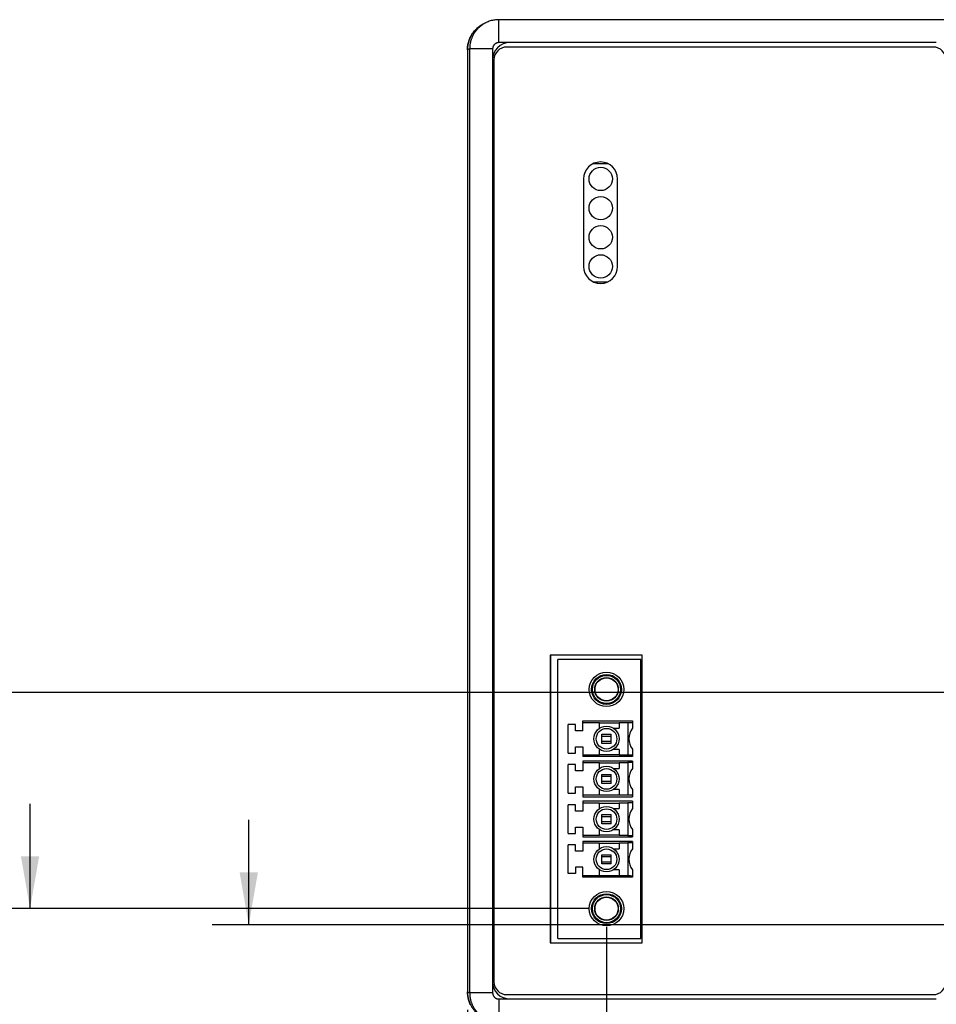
# Model space of a CAD drawing. Header units: inches. Extents: x 0 to 34, y 0 to 22.
# Tile 45 of 105: x 8.4 to 11.5, y 15.6 to 19. Entities that reach past the tile are written whole.
import ezdxf

# ---------------------------------------------------------------- set-up
doc = ezdxf.new("R2010")
doc.units = ezdxf.units.IN
doc.header["$LTSCALE"] = 1.87
doc.header["$MEASUREMENT"] = 0
doc.layers.get('0').update_dxf_attribs({"linetype": 'CONTINUOUS'})
doc.layers.add('DIMENSIONS', color=7, linetype='CONTINUOUS')
doc.styles.get("Standard").update_dxf_attribs({"font": 'txt', "width": 0.8})
doc.dimstyles.new('DIMSTYLE_1', dxfattribs={"dimtxt": 0.125, "dimasz": 0.18, "dimexe": 0.18, "dimexo": 0.0625, "dimgap": 0.09, "dimtad": 0, "dimtih": 1, "dimtoh": 1, "dimzin": 4, "dimdsep": 46, "dimtxsty": 'STANDARD', "dimblk": '_FILLED', "dimblk1": '_FILLED', "dimblk2": '_FILLED', "dimcen": 0.09, "dimadec": 0, "dimazin": 0, "dimtp": 0.02, "dimtm": 0.02, "dimtfac": 1, "dimtofl": 0, "dimtmove": 0, "dimatfit": 3, "dimldrblk": '_FILLED', "dimfxl": 1, "dimtolj": 1, "dimtzin": 4, "dimarcsym": 0})

# ---------------------------------------------------------------- blocks, each defined once
blk = doc.blocks.new('_FILLED')
at = {"color": 0, "linetype": 'BYBLOCK'}
blk.add_solid([(0, 0), (-1, 0.174), (-1, -0.174)], dxfattribs=at)
blk = doc.blocks.new('*D0')
at = {"layer": 'DIMENSIONS', "color": 2, "linetype": 'CONTINUOUS'}
for p, q in [((11.9755, 15.7939), (11.9755, 13.8833)), ((9.8887, 15.5649), (9.8887, 13.8833)), ((9.8887, 14.0083), (10.3071, 14.0083)), ((11.9755, 14.0083), (11.5571, 14.0083))]:
    blk.add_line(p, q, dxfattribs=at)
at = {"layer": 'DIMENSIONS', "color": 2, "linetype": 'CONTINUOUS', "xscale": 0.18, "yscale": 0.18, "zscale": 0.18, "rotation": 180}
blk.add_blockref('_FILLED', (9.8887, 14.0083), dxfattribs=at)
at = {"layer": 'DIMENSIONS', "color": 2, "linetype": 'CONTINUOUS', "xscale": 0.18, "yscale": 0.18, "zscale": 0.18}
blk.add_blockref('_FILLED', (11.9755, 14.0083), dxfattribs=at)
at = {"layer": 'DIMENSIONS', "color": 2, "linetype": 'CONTINUOUS', "width": 0.8}
for s, p in [('2.09', (10.3696, 13.9458)), ('[', (10.8946, 13.9458)), ('53.1', (10.9946, 13.9458)), (']', (11.3946, 13.9458))]:
    blk.add_text(s, height=0.125, dxfattribs=at).set_placement(p)
blk = doc.blocks.new('*D1')
at = {"layer": 'DIMENSIONS', "color": 2, "linetype": 'CONTINUOUS'}
for p, q in [((10.3655, 15.8497), (10.3655, 14.3332)), ((9.8887, 15.5649), (9.8887, 14.3332)), ((9.8887, 14.4582), (9.5439, 14.4582)), ((10.3655, 14.4582), (10.7255, 14.4582))]:
    blk.add_line(p, q, dxfattribs=at)
at = {"layer": 'DIMENSIONS', "color": 2, "linetype": 'CONTINUOUS', "xscale": 0.18, "yscale": 0.18, "zscale": 0.18}
blk.add_blockref('_FILLED', (9.8887, 14.4582), dxfattribs=at)
at = {"layer": 'DIMENSIONS', "color": 2, "linetype": 'CONTINUOUS', "xscale": 0.18, "yscale": 0.18, "zscale": 0.18, "rotation": 180}
blk.add_blockref('_FILLED', (10.3655, 14.4582), dxfattribs=at)
at = {"layer": 'DIMENSIONS', "color": 2, "linetype": 'CONTINUOUS', "width": 0.8}
for s, p in [('[', (8.8814, 14.3957)), ('12.2', (8.9814, 14.3957)), (']', (9.3814, 14.3957)), ('.48', (8.4564, 14.3957))]:
    blk.add_text(s, height=0.125, dxfattribs=at).set_placement(p)
blk = doc.blocks.new('*D2')
at = {"layer": 'DIMENSIONS', "color": 2, "linetype": 'CONTINUOUS'}
for p, q in [((8.3887, 15.9122), (8.3887, 16.2722)), ((10.303, 15.9122), (8.2637, 15.9122)), ((9.9337, 15.5236), (8.2637, 15.5236)), ((8.3887, 15.5236), (8.3887, 15.1648)), ((8.3887, 15.1648), (8.2006, 15.1648))]:
    blk.add_line(p, q, dxfattribs=at)
at = {"layer": 'DIMENSIONS', "color": 2, "linetype": 'CONTINUOUS', "xscale": 0.18, "yscale": 0.18, "zscale": 0.18}
for p, rotation in [((8.3887, 15.9122), 270), ((8.3887, 15.5236), 90)]:
    blk.add_blockref('_FILLED', p, dxfattribs=dict(at, rotation=rotation))
at = {"layer": 'DIMENSIONS', "color": 2, "linetype": 'CONTINUOUS', "width": 0.8}
for s, p in [('[', (7.6381, 15.1023)), (']', (8.0381, 15.1023)), ('.39', (7.2131, 15.1023)), ('9.9', (7.7381, 15.1023))]:
    blk.add_text(s, height=0.125, dxfattribs=at).set_placement(p)
blk = doc.blocks.new('*D3')
at = {"layer": 'DIMENSIONS', "color": 2, "linetype": 'CONTINUOUS'}
for p, q in [((9.1387, 15.8564), (9.1387, 16.2164)), ((11.913, 15.8564), (9.0137, 15.8564)), ((9.9337, 15.5236), (9.0137, 15.5236)), ((9.1387, 15.5236), (9.1387, 14.9113)), ((9.1387, 14.9113), (8.8067, 14.9113))]:
    blk.add_line(p, q, dxfattribs=at)
at = {"layer": 'DIMENSIONS', "color": 2, "linetype": 'CONTINUOUS', "xscale": 0.18, "yscale": 0.18, "zscale": 0.18}
for p, rotation in [((9.1387, 15.8564), 270), ((9.1387, 15.5236), 90)]:
    blk.add_blockref('_FILLED', p, dxfattribs=dict(at, rotation=rotation))
at = {"layer": 'DIMENSIONS', "color": 2, "linetype": 'CONTINUOUS', "width": 0.8}
for s, p in [('.33', (7.8192, 14.8488)), ('[', (8.2442, 14.8488)), ('8.4', (8.3442, 14.8488)), (']', (8.6442, 14.8488))]:
    blk.add_text(s, height=0.125, dxfattribs=at).set_placement(p)
blk = doc.blocks.new('*D4')
at = {"layer": 'DIMENSIONS', "color": 2, "linetype": 'CONTINUOUS'}
for p, q in [((11.913, 16.6534), (7.2372, 16.6534)), ((7.3622, 16.6534), (7.3622, 16.2076)), ((7.3622, 15.5236), (7.3622, 15.9576)), ((9.9337, 15.5236), (7.2372, 15.5236))]:
    blk.add_line(p, q, dxfattribs=at)
at = {"layer": 'DIMENSIONS', "color": 2, "linetype": 'CONTINUOUS', "xscale": 0.18, "yscale": 0.18, "zscale": 0.18}
for p, rotation in [((7.3622, 16.6534), 90), ((7.3622, 15.5236), 270)]:
    blk.add_blockref('_FILLED', p, dxfattribs=dict(at, rotation=rotation))
at = {"layer": 'DIMENSIONS', "color": 2, "linetype": 'CONTINUOUS', "width": 0.8}
for s, p in [('1.13', (6.7997, 16.0201)), ('[', (7.3247, 16.0201)), ('28.7', (7.4247, 16.0201)), (']', (7.8247, 16.0201))]:
    blk.add_text(s, height=0.125, dxfattribs=at).set_placement(p)

msp = doc.modelspace()

# ---------------------------------------------------------------- linework, layer by layer
at = {"color": 7, "linetype": 'CONTINUOUS'}
for p, q in [((9.9515, 18.9509), (9.944, 18.9471)), ((9.9515, 18.9509), (9.9515, 18.9509)), ((9.9962, 18.8827), (9.9962, 18.9614)), ((11.5657, 18.9614), (9.9962, 18.9614)), ((10.034, 18.8827), (9.9962, 18.8827)), ((11.4964, 18.8827), (10.034, 18.8827)), ((9.8962, 18.8614), (9.8887, 18.8577)), ((9.8887, 18.8577), (9.8887, 15.6274)), ((9.8887, 18.8577), (9.8887, 15.6274)), ((9.8887, 18.8577), (9.8887, 18.8577)), ((9.8962, 18.8614), (9.8962, 15.6236)), ((9.975, 18.8614), (9.8962, 18.8614)), ((9.975, 18.8614), (9.975, 18.8236)), ((11.4858, 18.8677), (10.0236, 18.8677)), ((9.975, 18.8236), (9.975, 15.6614)), ((9.9796, 18.8236), (9.9796, 15.6614)), ((10.3713, 18.4671), (10.3191, 18.4671)), ((10.287, 18.4151), (10.287, 18.1151)), ((10.4033, 18.1151), (10.4033, 18.4151)), ((10.3216, 18.062), (10.3687, 18.062)), ((10.1728, 16.7812), (10.1728, 15.7952)), ((10.4876, 16.7812), (10.1728, 16.7812)), ((10.1734, 16.7812), (10.1734, 15.7952)), ((10.1982, 15.8099), (10.1982, 16.7666)), ((10.4836, 16.7666), (10.1982, 16.7666)), ((10.4836, 15.8099), (10.4836, 16.7666)), ((10.4876, 15.7952), (10.4876, 16.7812)), ((10.2848, 16.5225), (10.2848, 16.5559)), ((10.2848, 16.5559), (10.4541, 16.5559)), ((10.2848, 16.551), (10.3419, 16.551)), ((10.3419, 16.5312), (10.3419, 16.551)), ((10.3419, 16.55), (10.4088, 16.55)), ((10.4088, 16.551), (10.4088, 16.5312)), ((10.4088, 16.551), (10.4383, 16.551)), ((10.4383, 16.551), (10.4383, 16.4388)), ((10.4541, 16.5559), (10.4541, 16.531)), ((10.2336, 16.4457), (10.2336, 16.5441)), ((10.2592, 16.5441), (10.2336, 16.5441)), ((10.2592, 16.5225), (10.2592, 16.5441)), ((10.2848, 16.5225), (10.2592, 16.5225)), ((10.3891, 16.5312), (10.4088, 16.5312)), ((10.3497, 16.4792), (10.3497, 16.5106)), ((10.3497, 16.5106), (10.3812, 16.5106)), ((10.3812, 16.5031), (10.3497, 16.5031)), ((10.3497, 16.4867), (10.3812, 16.4867)), ((10.3812, 16.4792), (10.3812, 16.5106)), ((10.2592, 16.4457), (10.2592, 16.4673)), ((10.2592, 16.4673), (10.2848, 16.4673)), ((10.2848, 16.4673), (10.2848, 16.4339)), ((10.3419, 16.4388), (10.3419, 16.4586)), ((10.3812, 16.4792), (10.3497, 16.4792)), ((10.4088, 16.4586), (10.3891, 16.4586)), ((10.4088, 16.4586), (10.4088, 16.4388)), ((10.4541, 16.4588), (10.4541, 16.4339)), ((10.2336, 16.4457), (10.2592, 16.4457)), ((10.3419, 16.4388), (10.2848, 16.4388)), ((10.4541, 16.4339), (10.2848, 16.4339)), ((10.2848, 16.4181), (10.2848, 16.3847)), ((10.4541, 16.4181), (10.2848, 16.4181)), ((10.4088, 16.4398), (10.3419, 16.4398)), ((10.4383, 16.4388), (10.4088, 16.4388)), ((10.4541, 16.4181), (10.4541, 16.3932)), ((10.2336, 16.3079), (10.2336, 16.4063)), ((10.2592, 16.4063), (10.2336, 16.4063)), ((10.2592, 16.3847), (10.2592, 16.4063)), ((10.2848, 16.3847), (10.2592, 16.3847)), ((10.2848, 16.4132), (10.3419, 16.4132)), ((10.3419, 16.3934), (10.3419, 16.4132)), ((10.3419, 16.4122), (10.4088, 16.4122)), ((10.3891, 16.3934), (10.4088, 16.3934)), ((10.4088, 16.4132), (10.4088, 16.3934)), ((10.4088, 16.4132), (10.4383, 16.4132)), ((10.4383, 16.4132), (10.4383, 16.301)), ((10.3497, 16.3414), (10.3497, 16.3729)), ((10.3497, 16.3729), (10.3812, 16.3729)), ((10.3812, 16.3653), (10.3497, 16.3653)), ((10.3497, 16.3489), (10.3812, 16.3489)), ((10.3812, 16.3414), (10.3812, 16.3729)), ((10.2592, 16.3079), (10.2592, 16.3295)), ((10.2592, 16.3295), (10.2848, 16.3295)), ((10.2848, 16.3295), (10.2848, 16.2961)), ((10.3419, 16.301), (10.3419, 16.3208)), ((10.3812, 16.3414), (10.3497, 16.3414)), ((10.4088, 16.3208), (10.3891, 16.3208)), ((10.4088, 16.3208), (10.4088, 16.301)), ((10.4541, 16.321), (10.4541, 16.2961)), ((10.2336, 16.3079), (10.2592, 16.3079)), ((10.3419, 16.301), (10.2848, 16.301)), ((10.2848, 16.2961), (10.4541, 16.2961)), ((10.2848, 16.2803), (10.2848, 16.2469)), ((10.4541, 16.2803), (10.2848, 16.2803)), ((10.4088, 16.302), (10.3419, 16.302)), ((10.4383, 16.301), (10.4088, 16.301)), ((10.4541, 16.2803), (10.4541, 16.2554)), ((10.2336, 16.1701), (10.2336, 16.2685)), ((10.2592, 16.2685), (10.2336, 16.2685)), ((10.2592, 16.2469), (10.2592, 16.2685)), ((10.2848, 16.2469), (10.2592, 16.2469)), ((10.2848, 16.2754), (10.3419, 16.2754)), ((10.3419, 16.2556), (10.3419, 16.2754)), ((10.3419, 16.2744), (10.4088, 16.2744)), ((10.3891, 16.2556), (10.4088, 16.2556)), ((10.4088, 16.2754), (10.4088, 16.2556)), ((10.4088, 16.2754), (10.4383, 16.2754)), ((10.4383, 16.2754), (10.4383, 16.1632)), ((10.3497, 16.2036), (10.3497, 16.2351)), ((10.3497, 16.2351), (10.3812, 16.2351)), ((10.3812, 16.2275), (10.3497, 16.2275)), ((10.3812, 16.2036), (10.3812, 16.2351)), ((10.2592, 16.1701), (10.2592, 16.1917)), ((10.2592, 16.1917), (10.2848, 16.1917)), ((10.2848, 16.1917), (10.2848, 16.1583)), ((10.3419, 16.1632), (10.3419, 16.183)), ((10.3497, 16.2111), (10.3812, 16.2111)), ((10.3812, 16.2036), (10.3497, 16.2036)), ((10.4088, 16.183), (10.3891, 16.183)), ((10.4088, 16.183), (10.4088, 16.1632)), ((10.4541, 16.1832), (10.4541, 16.1583)), ((10.2336, 16.1701), (10.2592, 16.1701)), ((10.3419, 16.1632), (10.2848, 16.1632)), ((10.2848, 16.1583), (10.4541, 16.1583)), ((10.4088, 16.1642), (10.3419, 16.1642)), ((10.4383, 16.1632), (10.4088, 16.1632)), ((10.2336, 16.0323), (10.2336, 16.1307)), ((10.2592, 16.1307), (10.2336, 16.1307)), ((10.2592, 16.1091), (10.2592, 16.1307)), ((10.2848, 16.1425), (10.2848, 16.1091)), ((10.4541, 16.1425), (10.2848, 16.1425)), ((10.2848, 16.1376), (10.3419, 16.1376)), ((10.3419, 16.1178), (10.3419, 16.1376)), ((10.3419, 16.1366), (10.4088, 16.1366)), ((10.3891, 16.1178), (10.4088, 16.1178)), ((10.4088, 16.1376), (10.4088, 16.1178)), ((10.4088, 16.1376), (10.4383, 16.1376)), ((10.4383, 16.1376), (10.4383, 16.0254)), ((10.4541, 16.1425), (10.4541, 16.1176)), ((10.2848, 16.1091), (10.2592, 16.1091)), ((10.3497, 16.0658), (10.3497, 16.0973)), ((10.3497, 16.0973), (10.3812, 16.0973)), ((10.3812, 16.0897), (10.3497, 16.0897)), ((10.3812, 16.0658), (10.3812, 16.0973)), ((10.2592, 16.054), (10.2592, 16.0323)), ((10.2848, 16.054), (10.2592, 16.054)), ((10.2848, 16.0205), (10.2848, 16.054)), ((10.3419, 16.0254), (10.3419, 16.0452)), ((10.3497, 16.0733), (10.3812, 16.0733)), ((10.3812, 16.0658), (10.3497, 16.0658)), ((10.4088, 16.0452), (10.3891, 16.0452)), ((10.4088, 16.0452), (10.4088, 16.0254)), ((10.4541, 16.0454), (10.4541, 16.0205)), ((10.2592, 16.0323), (10.2336, 16.0323)), ((10.2848, 16.0254), (10.3419, 16.0254)), ((10.4541, 16.0205), (10.2848, 16.0205)), ((10.3419, 16.0264), (10.4088, 16.0264)), ((10.4088, 16.0254), (10.4383, 16.0254)), ((10.1982, 15.8099), (10.4836, 15.8099)), ((10.1728, 15.7952), (10.4876, 15.7952)), ((9.975, 15.6614), (9.975, 15.6236)), ((9.8887, 15.6274), (9.8962, 15.6236)), ((9.8887, 15.6274), (9.8887, 15.6274)), ((9.975, 15.6236), (9.8962, 15.6236)), ((10.0236, 15.6174), (11.4858, 15.6174)), ((9.9962, 15.6023), (9.9962, 15.5236)), ((9.9962, 15.6023), (10.034, 15.6023)), ((10.034, 15.6023), (11.4964, 15.6023))]:
    msp.add_line(p, q, dxfattribs=at)
for points in [[(9.8887, 18.8577), (9.8888, 18.8615), (9.889, 18.8652), (9.8893, 18.869), (9.8898, 18.8727), (9.8904, 18.8764), (9.8912, 18.88), (9.8921, 18.8836), (9.8932, 18.8872), (9.8943, 18.8907), (9.8956, 18.8942), (9.897, 18.8976), (9.8986, 18.901), (9.9002, 18.9043), (9.9021, 18.9076), (9.9039, 18.9107), (9.906, 18.9138), (9.9081, 18.9169), (9.9103, 18.9198), (9.9127, 18.9227), (9.9151, 18.9254), (9.9176, 18.928), (9.9203, 18.9306), (9.923, 18.9331), (9.9258, 18.9354), (9.9288, 18.9377), (9.9317, 18.9398), (9.9348, 18.9419), (9.938, 18.9439), (9.9412, 18.9456), (9.944, 18.9471)], [(9.9962, 18.9614), (9.9928, 18.9614), (9.989, 18.9612), (9.9853, 18.9608), (9.9815, 18.9603), (9.9778, 18.9597), (9.9742, 18.959), (9.9705, 18.9581), (9.9669, 18.957), (9.9634, 18.9559), (9.9598, 18.9546), (9.9564, 18.9531), (9.9529, 18.9516), (9.9515, 18.9509)], [(9.8987, 15.5838), (9.8971, 15.5871), (9.8957, 15.5905), (9.8944, 15.594), (9.8932, 15.5975), (9.8922, 15.6011), (9.8913, 15.6047), (9.8905, 15.6084), (9.8899, 15.6121), (9.8894, 15.6158), (9.889, 15.6196), (9.8888, 15.6233), (9.8887, 15.6274)]]:
    msp.add_lwpolyline(points, dxfattribs=at)
for centre, radius in [((10.3455, 18.4151), 0.04), ((10.3455, 18.3151), 0.04), ((10.3455, 18.2151), 0.04), ((10.3455, 18.1151), 0.04), ((10.3655, 16.6642), 0.0591), ((10.3655, 16.6642), 0.0512), ((10.3655, 16.6642), 0.0482), ((10.3655, 16.6642), 0.0404), ((10.3655, 16.6642), 0.0394), ((10.3655, 16.4949), 0.0433), ((10.3655, 16.4949), 0.0354), ((10.3655, 16.3571), 0.0433), ((10.3655, 16.3571), 0.0354), ((10.3655, 16.2193), 0.0433), ((10.3655, 16.2193), 0.0354), ((10.3655, 16.0815), 0.0433), ((10.3655, 16.0815), 0.0354), ((10.3655, 15.9122), 0.0591), ((10.3655, 15.9122), 0.0512), ((10.3655, 15.9122), 0.0482), ((10.3655, 15.9122), 0.0404), ((10.3655, 15.9122), 0.0394)]:
    msp.add_circle(centre, radius, dxfattribs=at)
for centre, radius, start, end in [((10.034, 18.8236), 0.0591, 90.0251, 179.9749), ((10.0236, 18.8236), 0.0441, 90, 180), ((11.4858, 18.8236), 0.0441, 0, 90), ((10.3452, 18.4151), 0.0582, 0, 180), ((10.3452, 18.1151), 0.0582, 180, 360), ((10.5033, 16.4949), 0.061, 143.7507, 216.2493), ((10.5033, 16.3571), 0.061, 143.7507, 216.2493), ((10.5033, 16.2193), 0.061, 143.7507, 216.2493), ((10.5033, 16.0815), 0.061, 143.7507, 216.2493), ((10.034, 15.6614), 0.0591, 180.0251, 269.9749), ((10.0236, 15.6614), 0.0441, 180, 270), ((11.4858, 15.6614), 0.0441, 270, 360)]:
    msp.add_arc(centre, radius, start, end, dxfattribs=at)
for points, knots in [([(9.944, 18.9471), (9.9433, 18.9468), (9.9425, 18.9464), (9.9417, 18.9459), (9.9416, 18.9459)], [0, 0, 0, 0, 0.848297, 1, 1, 1, 1]), ([(9.9515, 18.9509), (9.9508, 18.9505), (9.9491, 18.9496), (9.9466, 18.9483), (9.9448, 18.9472), (9.9441, 18.9468)], [0, 0, 0, 0, 0.266013, 0.711143, 1, 1, 1, 1]), ([(9.9261, 18.9356), (9.9252, 18.9349), (9.9234, 18.9334), (9.9207, 18.931), (9.918, 18.9284), (9.9154, 18.9257), (9.9129, 18.9229), (9.9105, 18.92), (9.9082, 18.917), (9.906, 18.914), (9.904, 18.9109), (9.9021, 18.9077), (9.9003, 18.9044), (9.8986, 18.9011), (9.897, 18.8977), (9.8956, 18.8942), (9.8943, 18.8907), (9.8931, 18.8871), (9.8921, 18.8835), (9.8912, 18.8799), (9.8904, 18.8762), (9.8898, 18.8726), (9.8893, 18.8688), (9.889, 18.8651), (9.8887, 18.8614), (9.8887, 18.8589), (9.8887, 18.8577)], [0, 0, 0, 0, 0.038454, 0.08026, 0.122066, 0.163872, 0.205678, 0.247484, 0.289291, 0.331097, 0.372905, 0.414712, 0.456519, 0.498327, 0.540135, 0.581944, 0.623753, 0.665561, 0.707371, 0.749179, 0.79099, 0.832802, 0.874611, 0.916413, 0.958208, 1, 1, 1, 1]), ([(9.9441, 18.9468), (9.9438, 18.9466), (9.9423, 18.9457), (9.9399, 18.9441), (9.9368, 18.9419), (9.9339, 18.9396), (9.931, 18.9372), (9.9282, 18.9348), (9.9255, 18.9322), (9.9229, 18.9295), (9.9204, 18.9267), (9.918, 18.9238), (9.9158, 18.9208), (9.9136, 18.9178), (9.9115, 18.9147), (9.9096, 18.9114), (9.9078, 18.9082), (9.9061, 18.9048), (9.9045, 18.9014), (9.9031, 18.898), (9.9018, 18.8945), (9.9006, 18.8909), (9.8996, 18.8873), (9.8987, 18.8837), (9.8979, 18.88), (9.8973, 18.8763), (9.8968, 18.8726), (9.8965, 18.8689), (9.8963, 18.8652), (9.8962, 18.8627), (9.8962, 18.8614)], [0, 0, 0, 0, 0.012829, 0.049372, 0.08592, 0.122471, 0.15902, 0.195569, 0.232119, 0.268673, 0.305229, 0.341785, 0.37834, 0.414895, 0.451454, 0.488015, 0.524576, 0.561136, 0.597697, 0.634262, 0.670829, 0.707396, 0.743962, 0.780528, 0.817099, 0.853676, 0.890258, 0.926843, 0.963426, 1, 1, 1, 1]), ([(9.9275, 18.9367), (9.9271, 18.9364), (9.9266, 18.9361), (9.9262, 18.9357), (9.9261, 18.9356)], [0, 0, 0, 0, 0.826858, 1, 1, 1, 1]), ([(9.9303, 18.9389), (9.93, 18.9386), (9.9296, 18.9383), (9.9291, 18.938), (9.9291, 18.9379)], [0, 0, 0, 0, 0.810209, 1, 1, 1, 1]), ([(9.9335, 18.941), (9.9331, 18.9408), (9.9326, 18.9405), (9.9321, 18.9401), (9.932, 18.9401)], [0, 0, 0, 0, 0.787434, 1, 1, 1, 1]), ([(9.9367, 18.9431), (9.9363, 18.9428), (9.9358, 18.9425), (9.9353, 18.9422), (9.9351, 18.9421)], [0, 0, 0, 0, 0.784641, 1, 1, 1, 1]), ([(9.9398, 18.9449), (9.9394, 18.9447), (9.939, 18.9444), (9.9385, 18.9441), (9.9384, 18.9441)], [0, 0, 0, 0, 0.772518, 1, 1, 1, 1]), ([(9.9962, 18.8827), (9.9958, 18.8827), (9.995, 18.8827), (9.9938, 18.8826), (9.9927, 18.8824), (9.9915, 18.8822), (9.9903, 18.8819), (9.9892, 18.8815), (9.9881, 18.8811), (9.987, 18.8806), (9.9859, 18.88), (9.9849, 18.8794), (9.9839, 18.8788), (9.983, 18.878), (9.982, 18.8773), (9.9812, 18.8765), (9.9803, 18.8756), (9.9796, 18.8747), (9.9789, 18.8737), (9.9782, 18.8727), (9.9776, 18.8717), (9.977, 18.8706), (9.9766, 18.8695), (9.9761, 18.8684), (9.9758, 18.8673), (9.9755, 18.8661), (9.9752, 18.865), (9.9751, 18.8638), (9.975, 18.8626), (9.975, 18.8618), (9.975, 18.8614)], [0, 0, 0, 0, 0.035556, 0.0712, 0.106901, 0.142635, 0.178379, 0.214122, 0.249871, 0.285629, 0.321387, 0.357131, 0.392865, 0.428601, 0.464348, 0.500103, 0.53586, 0.571612, 0.607351, 0.643082, 0.678817, 0.714564, 0.750314, 0.786061, 0.821797, 0.857518, 0.893213, 0.92887, 0.964473, 1, 1, 1, 1]), ([(10.4383, 16.551), (10.4386, 16.551), (10.4393, 16.551), (10.4402, 16.551), (10.4411, 16.551), (10.4421, 16.551), (10.443, 16.551), (10.4439, 16.551), (10.4448, 16.551), (10.4456, 16.551), (10.4464, 16.551), (10.4472, 16.5511), (10.448, 16.5511), (10.4487, 16.5511), (10.4494, 16.5511), (10.4501, 16.5511), (10.4507, 16.5511), (10.4513, 16.5511), (10.4518, 16.5511), (10.4522, 16.5512), (10.4527, 16.5512), (10.453, 16.5512), (10.4533, 16.5512), (10.4536, 16.5512), (10.4538, 16.5512), (10.4539, 16.5513), (10.454, 16.5513), (10.4541, 16.5513), (10.4541, 16.5513)], [0, 0, 0, 0, 0.060324, 0.120448, 0.180096, 0.239129, 0.297252, 0.35432, 0.410087, 0.464349, 0.516943, 0.567616, 0.616256, 0.66262, 0.706586, 0.747976, 0.786623, 0.822424, 0.855202, 0.884884, 0.911326, 0.934453, 0.954179, 0.970421, 0.983143, 0.99229, 0.997866, 1, 1, 1, 1]), ([(10.4541, 16.4385), (10.4541, 16.4385), (10.454, 16.4385), (10.4539, 16.4385), (10.4538, 16.4386), (10.4536, 16.4386), (10.4533, 16.4386), (10.453, 16.4386), (10.4527, 16.4386), (10.4522, 16.4386), (10.4518, 16.4387), (10.4513, 16.4387), (10.4507, 16.4387), (10.4501, 16.4387), (10.4494, 16.4387), (10.4487, 16.4387), (10.448, 16.4387), (10.4472, 16.4387), (10.4464, 16.4388), (10.4456, 16.4388), (10.4448, 16.4388), (10.4439, 16.4388), (10.443, 16.4388), (10.4421, 16.4388), (10.4411, 16.4388), (10.4402, 16.4388), (10.4393, 16.4388), (10.4386, 16.4388), (10.4383, 16.4388)], [0, 0, 0, 0, 0.002134, 0.00771, 0.016857, 0.029579, 0.045821, 0.065547, 0.088674, 0.115116, 0.144798, 0.177576, 0.213377, 0.252024, 0.293414, 0.33738, 0.383744, 0.432384, 0.483057, 0.535651, 0.589913, 0.64568, 0.702748, 0.760871, 0.819904, 0.879552, 0.939676, 1, 1, 1, 1]), ([(10.4541, 16.4135), (10.4541, 16.4135), (10.454, 16.4135), (10.4539, 16.4135), (10.4538, 16.4134), (10.4536, 16.4134), (10.4533, 16.4134), (10.453, 16.4134), (10.4527, 16.4134), (10.4522, 16.4134), (10.4518, 16.4133), (10.4513, 16.4133), (10.4507, 16.4133), (10.4501, 16.4133), (10.4494, 16.4133), (10.4487, 16.4133), (10.448, 16.4133), (10.4472, 16.4133), (10.4464, 16.4132), (10.4456, 16.4132), (10.4448, 16.4132), (10.4439, 16.4132), (10.443, 16.4132), (10.4421, 16.4132), (10.4411, 16.4132), (10.4402, 16.4132), (10.4393, 16.4132), (10.4386, 16.4132), (10.4383, 16.4132)], [0, 0, 0, 0, 0.002134, 0.00771, 0.016857, 0.029579, 0.045821, 0.065547, 0.088674, 0.115116, 0.144798, 0.177576, 0.213377, 0.252024, 0.293414, 0.33738, 0.383744, 0.432384, 0.483057, 0.535651, 0.589912, 0.64568, 0.702748, 0.760871, 0.819904, 0.879552, 0.939676, 1, 1, 1, 1]), ([(10.4541, 16.3007), (10.4541, 16.3007), (10.454, 16.3007), (10.4539, 16.3007), (10.4538, 16.3008), (10.4536, 16.3008), (10.4533, 16.3008), (10.453, 16.3008), (10.4527, 16.3008), (10.4522, 16.3008), (10.4518, 16.3009), (10.4513, 16.3009), (10.4507, 16.3009), (10.4501, 16.3009), (10.4494, 16.3009), (10.4487, 16.3009), (10.448, 16.3009), (10.4472, 16.3009), (10.4464, 16.301), (10.4456, 16.301), (10.4448, 16.301), (10.4439, 16.301), (10.443, 16.301), (10.4421, 16.301), (10.4411, 16.301), (10.4402, 16.301), (10.4393, 16.301), (10.4386, 16.301), (10.4383, 16.301)], [0, 0, 0, 0, 0.002134, 0.00771, 0.016857, 0.029579, 0.045821, 0.065547, 0.088674, 0.115116, 0.144798, 0.177576, 0.213377, 0.252024, 0.293414, 0.33738, 0.383744, 0.432384, 0.483057, 0.535651, 0.589913, 0.64568, 0.702748, 0.760871, 0.819904, 0.879552, 0.939676, 1, 1, 1, 1]), ([(10.4541, 16.2757), (10.4541, 16.2757), (10.454, 16.2757), (10.4539, 16.2757), (10.4538, 16.2756), (10.4536, 16.2756), (10.4533, 16.2756), (10.453, 16.2756), (10.4527, 16.2756), (10.4522, 16.2756), (10.4518, 16.2755), (10.4513, 16.2755), (10.4507, 16.2755), (10.4501, 16.2755), (10.4494, 16.2755), (10.4487, 16.2755), (10.448, 16.2755), (10.4472, 16.2755), (10.4464, 16.2755), (10.4456, 16.2754), (10.4448, 16.2754), (10.4439, 16.2754), (10.443, 16.2754), (10.4421, 16.2754), (10.4411, 16.2754), (10.4402, 16.2754), (10.4393, 16.2754), (10.4386, 16.2754), (10.4383, 16.2754)], [0, 0, 0, 0, 0.002134, 0.00771, 0.016857, 0.029579, 0.045821, 0.065547, 0.088674, 0.115116, 0.144798, 0.177576, 0.213377, 0.252024, 0.293414, 0.33738, 0.383744, 0.432384, 0.483057, 0.535651, 0.589912, 0.64568, 0.702748, 0.760871, 0.819904, 0.879552, 0.939676, 1, 1, 1, 1]), ([(10.4383, 16.1632), (10.4386, 16.1632), (10.4393, 16.1632), (10.4402, 16.1632), (10.4411, 16.1632), (10.4421, 16.1632), (10.443, 16.1632), (10.4439, 16.1632), (10.4448, 16.1632), (10.4456, 16.1632), (10.4464, 16.1632), (10.4472, 16.1632), (10.448, 16.1631), (10.4487, 16.1631), (10.4494, 16.1631), (10.4501, 16.1631), (10.4507, 16.1631), (10.4513, 16.1631), (10.4518, 16.1631), (10.4522, 16.1631), (10.4527, 16.163), (10.453, 16.163), (10.4533, 16.163), (10.4536, 16.163), (10.4538, 16.163), (10.4539, 16.163), (10.454, 16.1629), (10.4541, 16.1629), (10.4541, 16.1629)], [0, 0, 0, 0, 0.060324, 0.120448, 0.180096, 0.239129, 0.297252, 0.35432, 0.410088, 0.464349, 0.516943, 0.567616, 0.616256, 0.66262, 0.706586, 0.747976, 0.786623, 0.822424, 0.855202, 0.884884, 0.911326, 0.934453, 0.954179, 0.970421, 0.983143, 0.99229, 0.997866, 1, 1, 1, 1]), ([(10.4541, 16.1379), (10.4541, 16.1379), (10.454, 16.1379), (10.4539, 16.1379), (10.4538, 16.1378), (10.4536, 16.1378), (10.4533, 16.1378), (10.453, 16.1378), (10.4527, 16.1378), (10.4522, 16.1378), (10.4518, 16.1378), (10.4513, 16.1377), (10.4507, 16.1377), (10.4501, 16.1377), (10.4494, 16.1377), (10.4487, 16.1377), (10.448, 16.1377), (10.4472, 16.1377), (10.4464, 16.1377), (10.4456, 16.1376), (10.4448, 16.1376), (10.4439, 16.1376), (10.443, 16.1376), (10.4421, 16.1376), (10.4411, 16.1376), (10.4402, 16.1376), (10.4393, 16.1376), (10.4386, 16.1376), (10.4383, 16.1376)], [0, 0, 0, 0, 0.002134, 0.00771, 0.016857, 0.029579, 0.045821, 0.065547, 0.088674, 0.115116, 0.144798, 0.177576, 0.213377, 0.252024, 0.293414, 0.33738, 0.383744, 0.432384, 0.483057, 0.535651, 0.589912, 0.64568, 0.702748, 0.760871, 0.819904, 0.879552, 0.939676, 1, 1, 1, 1]), ([(10.4383, 16.0254), (10.4386, 16.0254), (10.4393, 16.0254), (10.4402, 16.0254), (10.4411, 16.0254), (10.4421, 16.0254), (10.443, 16.0254), (10.4439, 16.0254), (10.4448, 16.0254), (10.4456, 16.0254), (10.4464, 16.0254), (10.4472, 16.0254), (10.448, 16.0253), (10.4487, 16.0253), (10.4494, 16.0253), (10.4501, 16.0253), (10.4507, 16.0253), (10.4513, 16.0253), (10.4518, 16.0253), (10.4522, 16.0253), (10.4527, 16.0252), (10.453, 16.0252), (10.4533, 16.0252), (10.4536, 16.0252), (10.4538, 16.0252), (10.4539, 16.0252), (10.454, 16.0251), (10.4541, 16.0251), (10.4541, 16.0251)], [0, 0, 0, 0, 0.060324, 0.120448, 0.180096, 0.239129, 0.297252, 0.35432, 0.410088, 0.464349, 0.516943, 0.567616, 0.616256, 0.66262, 0.706586, 0.747976, 0.786623, 0.822424, 0.855202, 0.884884, 0.911326, 0.934453, 0.954179, 0.970421, 0.983143, 0.99229, 0.997866, 1, 1, 1, 1]), ([(9.8887, 15.6274), (9.8887, 15.6261), (9.8887, 15.6236), (9.889, 15.6199), (9.8893, 15.6162), (9.8898, 15.6125), (9.8904, 15.6088), (9.8912, 15.6051), (9.8921, 15.6015), (9.8931, 15.5979), (9.8943, 15.5943), (9.8956, 15.5908), (9.897, 15.5874), (9.8986, 15.584), (9.9003, 15.5806), (9.9021, 15.5774), (9.904, 15.5742), (9.906, 15.571), (9.9082, 15.568), (9.9105, 15.565), (9.9129, 15.5621), (9.9154, 15.5593), (9.918, 15.5566), (9.9207, 15.554), (9.9234, 15.5516), (9.9263, 15.5492), (9.9293, 15.5469), (9.9323, 15.5447), (9.9355, 15.5427), (9.9387, 15.5407), (9.9415, 15.5392), (9.9433, 15.5383), (9.944, 15.5379)], [0, 0, 0, 0, 0.033784, 0.067568, 0.101352, 0.135135, 0.168919, 0.202702, 0.236485, 0.270267, 0.30405, 0.337832, 0.371614, 0.405396, 0.439177, 0.472958, 0.506739, 0.54052, 0.5743, 0.608081, 0.641861, 0.675641, 0.709421, 0.7432, 0.77698, 0.810759, 0.844538, 0.878317, 0.912097, 0.945876, 0.979654, 1, 1, 1, 1]), ([(9.8962, 15.6236), (9.8962, 15.6224), (9.8963, 15.6199), (9.8965, 15.6161), (9.8968, 15.6124), (9.8973, 15.6087), (9.8979, 15.605), (9.8987, 15.6013), (9.8996, 15.5977), (9.9006, 15.5941), (9.9018, 15.5906), (9.9031, 15.587), (9.9045, 15.5836), (9.9061, 15.5802), (9.9078, 15.5769), (9.9096, 15.5736), (9.9115, 15.5704), (9.9136, 15.5672), (9.9158, 15.5642), (9.918, 15.5612), (9.9204, 15.5583), (9.9229, 15.5556), (9.9255, 15.5529), (9.9282, 15.5503), (9.931, 15.5478), (9.9339, 15.5454), (9.9368, 15.5431), (9.9399, 15.541), (9.9423, 15.5393), (9.9438, 15.5385), (9.9441, 15.5382)], [0, 0, 0, 0, 0.036574, 0.073157, 0.109742, 0.146324, 0.182901, 0.219472, 0.256038, 0.292604, 0.329171, 0.365738, 0.402303, 0.438864, 0.475424, 0.511985, 0.548546, 0.585105, 0.62166, 0.658215, 0.694771, 0.731327, 0.767881, 0.804431, 0.84098, 0.877529, 0.91408, 0.950628, 0.987171, 1, 1, 1, 1]), ([(9.975, 15.6236), (9.975, 15.6232), (9.975, 15.6224), (9.9751, 15.6212), (9.9752, 15.6201), (9.9755, 15.6189), (9.9758, 15.6177), (9.9761, 15.6166), (9.9766, 15.6155), (9.977, 15.6144), (9.9776, 15.6133), (9.9782, 15.6123), (9.9789, 15.6113), (9.9796, 15.6103), (9.9803, 15.6094), (9.9812, 15.6086), (9.982, 15.6077), (9.983, 15.607), (9.9839, 15.6063), (9.9849, 15.6056), (9.9859, 15.605), (9.987, 15.6044), (9.9881, 15.604), (9.9892, 15.6035), (9.9903, 15.6032), (9.9915, 15.6029), (9.9927, 15.6026), (9.9938, 15.6025), (9.995, 15.6024), (9.9958, 15.6023), (9.9962, 15.6023)], [0, 0, 0, 0, 0.035527, 0.07113, 0.106787, 0.142482, 0.178203, 0.213939, 0.249686, 0.285436, 0.321183, 0.356918, 0.392649, 0.428388, 0.46414, 0.499897, 0.535652, 0.571399, 0.607135, 0.642869, 0.678613, 0.714371, 0.750129, 0.785878, 0.821621, 0.857365, 0.893099, 0.9288, 0.964444, 1, 1, 1, 1])]:
    msp.add_open_spline(points, degree=3, knots=knots, dxfattribs=at)
for points in [[(9.9291, 18.9379), (9.9285, 18.9375), (9.928, 18.9371), (9.9275, 18.9367)], [(9.932, 18.9401), (9.9315, 18.9397), (9.9309, 18.9393), (9.9303, 18.9389)], [(9.9351, 18.9421), (9.9346, 18.9418), (9.934, 18.9414), (9.9335, 18.941)], [(9.9384, 18.9441), (9.9378, 18.9437), (9.9373, 18.9434), (9.9367, 18.9431)], [(9.9416, 18.9459), (9.941, 18.9456), (9.9404, 18.9452), (9.9398, 18.9449)]]:
    msp.add_open_spline(points, degree=3, dxfattribs=at)

# ---------------------------------------------------------------- dimensions: what is measured, and where the dimension line sits
at = {"layer": 'DIMENSIONS', "color": 2, "linetype": 'CONTINUOUS'}
for base, p1, p2, angle, picture, middle in [((7.3622, 16.6534), (9.9337, 15.5236), (11.913, 16.6534), 90, '*D4', (7.3622, 16.0826)), ((8.3887, 15.9122), (9.9337, 15.5236), (10.303, 15.9122), 90, '*D2', (7.6756, 15.1648)), ((9.1387, 15.8564), (9.9337, 15.5236), (11.913, 15.8564), 90, '*D3', (8.2817, 14.9113)), ((9.8887, 14.0083), (11.9755, 15.7939), (9.8887, 15.5649), 180, '*D0', (10.9321, 14.0083))]:
    dim = msp.add_linear_dim(base=base, p1=p1, p2=p2, angle=angle, dimstyle='DIMSTYLE_1', dxfattribs=at)
    dim.commit()
    dim.dimension.update_dxf_attribs({"geometry": picture, "text_midpoint": middle, "dimtype": 160})
dim = msp.add_linear_dim(base=(10.3655, 14.4582), p1=(9.8887, 15.5649), p2=(10.3655, 15.8497), dimstyle='DIMSTYLE_1', dxfattribs=at)
dim.commit()
dim.dimension.update_dxf_attribs({"geometry": '*D1', "text_midpoint": (8.9689, 14.4582), "dimtype": 160})

doc.saveas('drawing.dxf')
